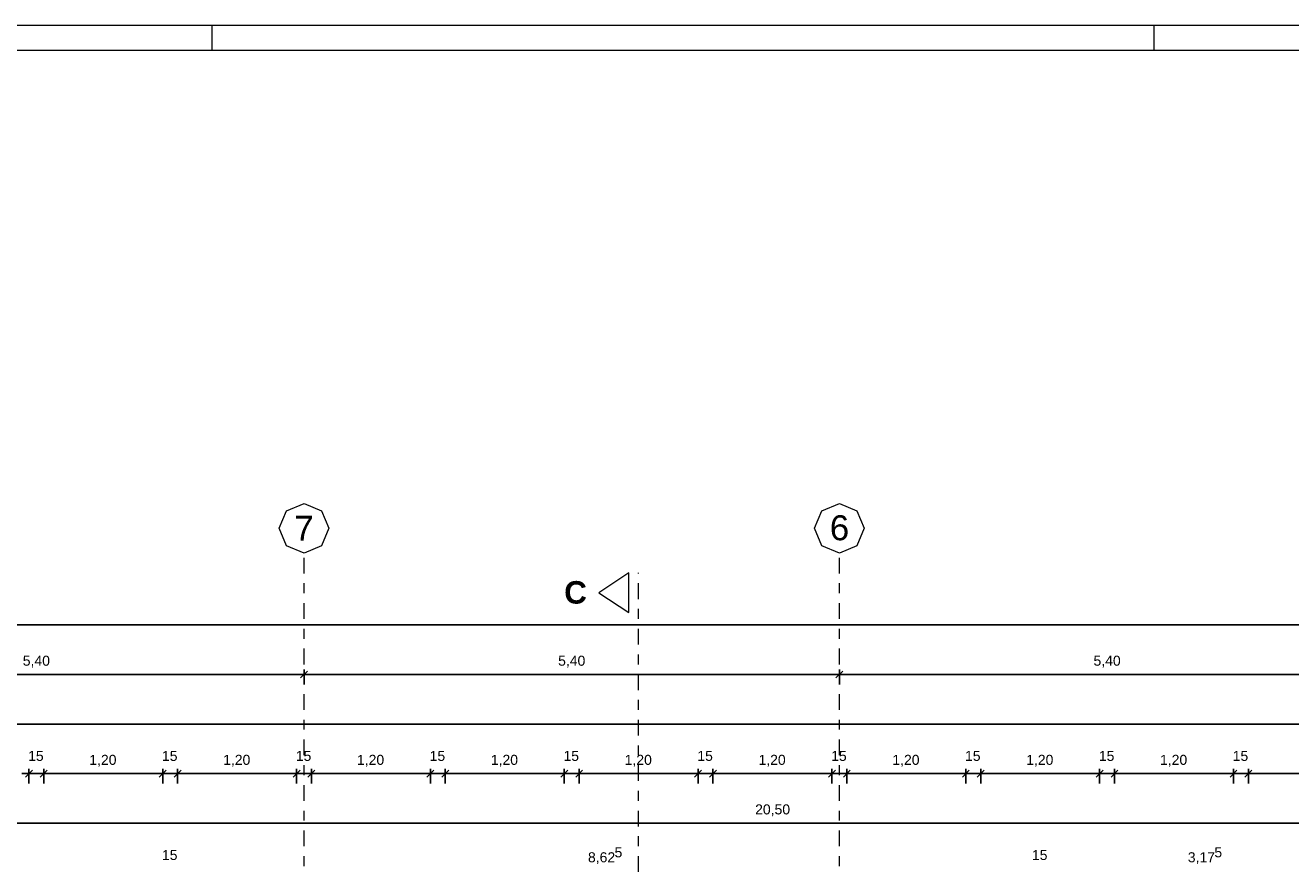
# Model space of a CAD drawing. Header units: metres. Extents: x -45.2 to 14.3, y -31.8 to 10.2.
# Tile 61 of 141: x -36.6 to -23.8, y 1.7 to 10.2. Entities that reach past the tile are written whole.
import ezdxf

# ---------------------------------------------------------------- set-up
doc = ezdxf.new("R2010")
doc.units = ezdxf.units.M
doc.header["$LTSCALE"] = 0.05
doc.linetypes.add('Achsen 01', pattern=[5.291531, 3.175, -1.058062, 0.352704, -0.705764])
doc.layers.get('0').update_dxf_attribs({"lineweight": 25})
doc.layers.add('AV1-Achsen', color=1, linetype='Achsen 01', lineweight=18, true_color=0xff0000)
for name, color, linetype, lineweight in [('AV1-Planrahmen', 7, 'Continuous', 9), ('AV1-Schnitt Achsen', 7, 'Achsen 01', 18), ('Bemaßung-Bemaßung', 7, 'Continuous', 9), ('Keine', 7, 'Continuous', 9)]:
    doc.layers.add(name, color=color, linetype=linetype, lineweight=lineweight)
doc.styles.add('Arial', font='arial.ttf')
doc.styles.add('Arial (bold)', font='arialbd.ttf')

# ---------------------------------------------------------------- blocks, each defined once
blk = doc.blocks.new('Group')
at = {"layer": 'AV1-Planrahmen', "color": 7}
for p, q in [((-0.3845, 0.4155), (-0.3845, 0.4205)), ((-0.1945, 0.4155), (-0.1945, 0.4205))]:
    blk.add_line(p, q, dxfattribs=at)
at = {"layer": 'AV1-Planrahmen', "color": 7, "flags": 128}
for points in [[(-0.5945, -0.4205), (-0.5945, 0.4205), (0.5945, 0.4205), (0.5945, -0.4205)], [(-0.5695, -0.4155), (-0.5695, 0.4155), (0.4045, 0.4155), (0.4045, -0.4155)]]:
    blk.add_lwpolyline(points, close=True, dxfattribs=at)

msp = doc.modelspace()

# ---------------------------------------------------------------- linework, layer by layer
at = {"color": 0, "linetype": 'Continuous', "lineweight": 15}
for p, q in [((-33.715, 3.71), (-33.785, 3.64)), ((-33.785, 3.64), (-33.715, 3.71)), ((-28.315, 3.71), (-28.385, 3.64)), ((-28.385, 3.64), (-28.315, 3.71)), ((-36.49, 2.71), (-36.56, 2.64)), ((-36.49, 2.71), (-36.56, 2.64)), ((-36.41, 2.64), (-36.34, 2.71)), ((-36.41, 2.64), (-36.34, 2.71)), ((-35.14, 2.71), (-35.21, 2.64)), ((-35.14, 2.71), (-35.21, 2.64)), ((-35.06, 2.64), (-34.99, 2.71)), ((-35.06, 2.64), (-34.99, 2.71)), ((-33.79, 2.71), (-33.86, 2.64)), ((-33.79, 2.71), (-33.86, 2.64)), ((-33.71, 2.64), (-33.64, 2.71)), ((-33.71, 2.64), (-33.64, 2.71)), ((-32.44, 2.71), (-32.51, 2.64)), ((-32.44, 2.71), (-32.51, 2.64)), ((-32.36, 2.64), (-32.29, 2.71)), ((-32.36, 2.64), (-32.29, 2.71)), ((-31.09, 2.71), (-31.16, 2.64)), ((-31.09, 2.71), (-31.16, 2.64)), ((-31.01, 2.64), (-30.94, 2.71)), ((-31.01, 2.64), (-30.94, 2.71)), ((-29.74, 2.71), (-29.81, 2.64)), ((-29.74, 2.71), (-29.81, 2.64)), ((-29.66, 2.64), (-29.59, 2.71)), ((-29.66, 2.64), (-29.59, 2.71)), ((-28.39, 2.71), (-28.46, 2.64)), ((-28.39, 2.71), (-28.46, 2.64)), ((-28.31, 2.64), (-28.24, 2.71)), ((-28.31, 2.64), (-28.24, 2.71)), ((-27.04, 2.71), (-27.11, 2.64)), ((-27.04, 2.71), (-27.11, 2.64)), ((-26.96, 2.64), (-26.89, 2.71)), ((-26.96, 2.64), (-26.89, 2.71)), ((-25.69, 2.71), (-25.76, 2.64)), ((-25.69, 2.71), (-25.76, 2.64)), ((-25.61, 2.64), (-25.54, 2.71)), ((-25.61, 2.64), (-25.54, 2.71)), ((-24.34, 2.71), (-24.41, 2.64)), ((-24.34, 2.71), (-24.41, 2.64)), ((-24.26, 2.64), (-24.19, 2.71)), ((-24.26, 2.64), (-24.19, 2.71))]:
    msp.add_line(p, q, dxfattribs=at)
at = {"color": 0, "linetype": 'ByBlock', "lineweight": -2}
for p, q in [((-33.75, 3.675), (-33.821, 3.675)), ((-33.75, 3.675), (-33.679, 3.675)), ((-28.35, 3.675), (-28.421, 3.675)), ((-28.35, 3.675), (-28.279, 3.675)), ((-36.525, 2.675), (-36.596, 2.675)), ((-36.525, 2.675), (-36.596, 2.675)), ((-36.375, 2.675), (-36.304, 2.675)), ((-36.375, 2.675), (-36.304, 2.675)), ((-35.175, 2.675), (-35.246, 2.675)), ((-35.175, 2.675), (-35.246, 2.675)), ((-35.025, 2.675), (-34.954, 2.675)), ((-35.025, 2.675), (-34.954, 2.675)), ((-33.825, 2.675), (-33.896, 2.675)), ((-33.825, 2.675), (-33.896, 2.675)), ((-33.675, 2.675), (-33.604, 2.675)), ((-33.675, 2.675), (-33.604, 2.675)), ((-32.475, 2.675), (-32.546, 2.675)), ((-32.475, 2.675), (-32.546, 2.675)), ((-32.325, 2.675), (-32.254, 2.675)), ((-32.325, 2.675), (-32.254, 2.675)), ((-31.125, 2.675), (-31.196, 2.675)), ((-31.125, 2.675), (-31.196, 2.675)), ((-30.975, 2.675), (-30.904, 2.675)), ((-30.975, 2.675), (-30.904, 2.675)), ((-29.775, 2.675), (-29.846, 2.675)), ((-29.775, 2.675), (-29.846, 2.675)), ((-29.625, 2.675), (-29.554, 2.675)), ((-29.625, 2.675), (-29.554, 2.675)), ((-28.425, 2.675), (-28.496, 2.675)), ((-28.425, 2.675), (-28.496, 2.675)), ((-28.275, 2.675), (-28.204, 2.675)), ((-28.275, 2.675), (-28.204, 2.675)), ((-27.075, 2.675), (-27.146, 2.675)), ((-27.075, 2.675), (-27.146, 2.675)), ((-26.925, 2.675), (-26.854, 2.675)), ((-26.925, 2.675), (-26.854, 2.675)), ((-25.725, 2.675), (-25.796, 2.675)), ((-25.725, 2.675), (-25.796, 2.675)), ((-25.575, 2.675), (-25.504, 2.675)), ((-25.575, 2.675), (-25.504, 2.675)), ((-24.375, 2.675), (-24.446, 2.675)), ((-24.375, 2.675), (-24.446, 2.675)), ((-24.225, 2.675), (-24.154, 2.675)), ((-24.225, 2.675), (-24.154, 2.675))]:
    msp.add_line(p, q, dxfattribs=at)
at = {"layer": 'AV1-Achsen'}
for p, q in [((-33.75, -26.5), (-33.75, 4.9)), ((-28.35, -26.5), (-28.35, 4.9))]:
    msp.add_line(p, q, dxfattribs=at)
at = {"layer": 'AV1-Achsen', "linetype": 'Continuous'}
for points in [[(-33.75, 5.4), (-33.573, 5.327), (-33.5, 5.15), (-33.573, 4.973), (-33.75, 4.9), (-33.927, 4.973), (-34, 5.15), (-33.927, 5.327)], [(-28.35, 5.4), (-28.173, 5.327), (-28.1, 5.15), (-28.173, 4.973), (-28.35, 4.9), (-28.527, 4.973), (-28.6, 5.15), (-28.527, 5.327)]]:
    msp.add_lwpolyline(points, close=True, dxfattribs=at)
at = {"layer": 'AV1-Schnitt Achsen'}
msp.add_line((-30.375, -26.3), (-30.375, 4.7), dxfattribs=at)
at = {"layer": 'AV1-Schnitt Achsen', "linetype": 'Continuous'}
msp.add_lwpolyline([(-30.475, 4.3), (-30.475, 4.7), (-30.775, 4.5)], close=True, dxfattribs=at)
at = {"layer": 'Bemaßung-Bemaßung', "color": 0, "lineweight": -2}
for p, q in [((-39.079, 4.175), (-0.071, 4.175)), ((-33.75, 3.575), (-33.75, 3.725)), ((-33.75, 3.575), (-33.75, 3.725)), ((-28.35, 3.575), (-28.35, 3.725)), ((-28.35, 3.575), (-28.35, 3.725)), ((-33.821, 3.675), (-39.079, 3.675)), ((-28.421, 3.675), (-33.679, 3.675)), ((-23.021, 3.675), (-28.279, 3.675)), ((-39.754, 3.175), (0.604, 3.175)), ((-18.846, 2.175), (-39.204, 2.175))]:
    msp.add_line(p, q, dxfattribs=at)
at = {"layer": 'Bemaßung-Bemaßung', "color": 0, "linetype": 'Continuous', "lineweight": -2}
for p, q in [((-36.525, 2.575), (-36.525, 2.725)), ((-36.525, 2.575), (-36.525, 2.725)), ((-36.375, 2.575), (-36.375, 2.725)), ((-36.375, 2.575), (-36.375, 2.725)), ((-35.175, 2.575), (-35.175, 2.725)), ((-35.175, 2.575), (-35.175, 2.725)), ((-35.025, 2.575), (-35.025, 2.725)), ((-35.025, 2.575), (-35.025, 2.725)), ((-33.825, 2.575), (-33.825, 2.725)), ((-33.825, 2.575), (-33.825, 2.725)), ((-33.675, 2.575), (-33.675, 2.725)), ((-33.675, 2.575), (-33.675, 2.725)), ((-32.475, 2.575), (-32.475, 2.725)), ((-32.475, 2.575), (-32.475, 2.725)), ((-32.325, 2.575), (-32.325, 2.725)), ((-32.325, 2.575), (-32.325, 2.725)), ((-31.125, 2.575), (-31.125, 2.725)), ((-31.125, 2.575), (-31.125, 2.725)), ((-30.975, 2.575), (-30.975, 2.725)), ((-30.975, 2.575), (-30.975, 2.725)), ((-29.775, 2.575), (-29.775, 2.725)), ((-29.775, 2.575), (-29.775, 2.725)), ((-29.625, 2.575), (-29.625, 2.725)), ((-29.625, 2.575), (-29.625, 2.725)), ((-28.425, 2.575), (-28.425, 2.725)), ((-28.425, 2.575), (-28.425, 2.725)), ((-28.275, 2.575), (-28.275, 2.725)), ((-28.275, 2.575), (-28.275, 2.725)), ((-27.075, 2.575), (-27.075, 2.725)), ((-27.075, 2.575), (-27.075, 2.725)), ((-26.925, 2.575), (-26.925, 2.725)), ((-26.925, 2.575), (-26.925, 2.725)), ((-25.725, 2.575), (-25.725, 2.725)), ((-25.725, 2.575), (-25.725, 2.725)), ((-25.575, 2.575), (-25.575, 2.725)), ((-25.575, 2.575), (-25.575, 2.725)), ((-24.375, 2.575), (-24.375, 2.725)), ((-24.375, 2.575), (-24.375, 2.725)), ((-24.225, 2.575), (-24.225, 2.725)), ((-24.225, 2.575), (-24.225, 2.725)), ((-36.525, 2.675), (-36.375, 2.675)), ((-36.304, 2.675), (-35.246, 2.675)), ((-36.304, 2.675), (-36.234, 2.675)), ((-35.246, 2.675), (-35.316, 2.675)), ((-35.175, 2.675), (-35.025, 2.675)), ((-34.954, 2.675), (-33.896, 2.675)), ((-34.954, 2.675), (-34.884, 2.675)), ((-33.896, 2.675), (-33.966, 2.675)), ((-33.825, 2.675), (-33.675, 2.675)), ((-33.604, 2.675), (-32.546, 2.675)), ((-33.604, 2.675), (-33.534, 2.675)), ((-32.546, 2.675), (-32.616, 2.675)), ((-32.475, 2.675), (-32.325, 2.675)), ((-32.254, 2.675), (-31.196, 2.675)), ((-32.254, 2.675), (-32.184, 2.675)), ((-31.196, 2.675), (-31.266, 2.675)), ((-31.125, 2.675), (-30.975, 2.675)), ((-30.904, 2.675), (-29.846, 2.675)), ((-30.904, 2.675), (-30.834, 2.675)), ((-29.846, 2.675), (-29.916, 2.675)), ((-29.775, 2.675), (-29.625, 2.675)), ((-29.554, 2.675), (-28.496, 2.675)), ((-29.554, 2.675), (-29.484, 2.675)), ((-28.496, 2.675), (-28.566, 2.675)), ((-28.425, 2.675), (-28.275, 2.675)), ((-28.204, 2.675), (-27.146, 2.675)), ((-28.204, 2.675), (-28.134, 2.675)), ((-27.146, 2.675), (-27.216, 2.675)), ((-27.075, 2.675), (-26.925, 2.675)), ((-26.854, 2.675), (-25.796, 2.675)), ((-26.854, 2.675), (-26.784, 2.675)), ((-25.796, 2.675), (-25.866, 2.675)), ((-25.725, 2.675), (-25.575, 2.675)), ((-25.504, 2.675), (-24.446, 2.675)), ((-25.504, 2.675), (-25.434, 2.675)), ((-24.446, 2.675), (-24.516, 2.675)), ((-24.375, 2.675), (-24.225, 2.675)), ((-24.154, 2.675), (-23.096, 2.675)), ((-24.154, 2.675), (-24.084, 2.675))]:
    msp.add_line(p, q, dxfattribs=at)
at = {"layer": 'Defpoints', "color": 0, "lineweight": 0}
for p, q in [((-33.75, 3.675), (-33.75, 3.675)), ((-28.35, 3.675), (-28.35, 3.675)), ((-36.525, 2.675), (-36.525, 2.675)), ((-36.375, 2.675), (-36.375, 2.675)), ((-35.175, 2.675), (-35.175, 2.675)), ((-35.025, 2.675), (-35.025, 2.675)), ((-33.825, 2.675), (-33.825, 2.675)), ((-33.675, 2.675), (-33.675, 2.675)), ((-32.475, 2.675), (-32.475, 2.675)), ((-32.325, 2.675), (-32.325, 2.675)), ((-31.125, 2.675), (-31.125, 2.675)), ((-30.975, 2.675), (-30.975, 2.675)), ((-29.775, 2.675), (-29.775, 2.675)), ((-29.625, 2.675), (-29.625, 2.675)), ((-28.425, 2.675), (-28.425, 2.675)), ((-28.275, 2.675), (-28.275, 2.675)), ((-27.075, 2.675), (-27.075, 2.675)), ((-26.925, 2.675), (-26.925, 2.675)), ((-25.725, 2.675), (-25.725, 2.675)), ((-25.575, 2.675), (-25.575, 2.675)), ((-24.375, 2.675), (-24.375, 2.675)), ((-24.225, 2.675), (-24.225, 2.675))]:
    msp.add_line(p, q, dxfattribs=at)

# ---------------------------------------------------------------- block references
at = {"layer": 'Keine', "color": 7, "transparency": 33554687, "xscale": 50, "yscale": 50, "zscale": 50}
msp.add_blockref('Group', (-15.45, -10.8), dxfattribs=at)

# ---------------------------------------------------------------- texts
at = {"layer": 'AV1-Achsen', "char_height": 0.252, "attachment_point": 7, "style": 'Arial'}
for s, insert in [('6', (-28.447, 5.026)), ('7', (-33.848, 5.024))]:
    msp.add_mtext(s, dxfattribs=dict(at, insert=insert))
at = {"layer": 'AV1-Schnitt Achsen', "insert": (-31.126, 4.387), "char_height": 0.227, "attachment_point": 7, "style": 'Arial (bold)'}
msp.add_mtext('C', dxfattribs=at)
at = {"layer": 'Bemaßung-Bemaßung', "color": 0, "attachment_point": 7, "style": 'Arial'}
for s, insert, char_height in [('5,40', (-36.587, 3.745), 0.1009), ('5,40', (-31.187, 3.745), 0.1009), ('5,40', (-25.787, 3.745), 0.1009), ('15', (-36.533, 2.802), 0.1009), ('1,20', (-35.916, 2.745), 0.1009), ('15', (-35.183, 2.802), 0.1009), ('1,20', (-34.566, 2.745), 0.1009), ('15', (-33.833, 2.802), 0.1009), ('1,20', (-33.216, 2.745), 0.1009), ('15', (-32.483, 2.802), 0.1009), ('1,20', (-31.866, 2.745), 0.1009), ('15', (-31.133, 2.802), 0.1009), ('1,20', (-30.516, 2.745), 0.1009), ('15', (-29.783, 2.802), 0.1009), ('1,20', (-29.166, 2.745), 0.1009), ('15', (-28.433, 2.802), 0.1009), ('1,20', (-27.816, 2.745), 0.1009), ('15', (-27.083, 2.802), 0.1009), ('1,20', (-26.466, 2.745), 0.1009), ('15', (-25.733, 2.802), 0.1009), ('1,20', (-25.116, 2.745), 0.1009), ('15', (-24.383, 2.802), 0.1009), ('20,50', (-29.2, 2.245), 0.1009), ('15', (-35.183, 1.802), 0.1009), ('5', (-30.618, 1.829), 0.101), ('15', (-26.408, 1.802), 0.1009), ('5', (-24.568, 1.829), 0.101), ('8,62', (-30.886, 1.762), 0.1009), ('3,17', (-24.836, 1.762), 0.1009)]:
    msp.add_mtext(s, dxfattribs=dict(at, insert=insert, char_height=char_height))

doc.saveas('drawing.dxf')
